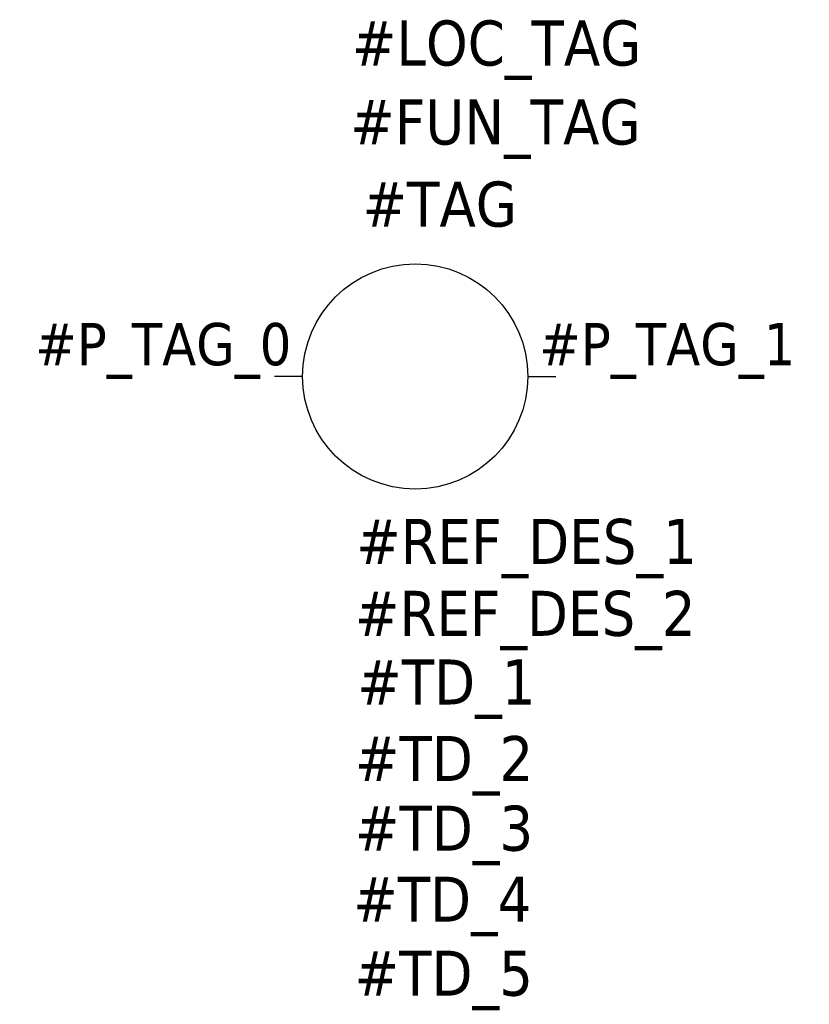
# Model space of a CAD drawing. Header units: millimetres. Extents: x -0.45 to 0.95, y -1.12 to 0.63.
import ezdxf
from ezdxf.enums import TextEntityAlignment as Align

# ---------------------------------------------------------------- set-up
doc = ezdxf.new("R2010")
doc.units = ezdxf.units.MM
doc.header["$LTSCALE"] = 0.5
doc.header["$MEASUREMENT"] = 0
doc.styles.add('TAHOMA_STANDARD', font='txt')

msp = doc.modelspace()

# ---------------------------------------------------------------- linework, layer by layer
at = {"color": 0}
for p, q in [((0.05, 0), (0, 0)), ((0.45, 0), (0.5, 0))]:
    msp.add_line(p, q, dxfattribs=at)
msp.add_circle((0.25, 0), 0.2, dxfattribs=at)

# ---------------------------------------------------------------- texts
at = {"color": 0, "style": 'TAHOMA_STANDARD'}
for tag, p, height in [('#LOC_TAG', (0.1374, 0.5524), 0.08), ('#FUN_TAG', (0.1348, 0.4121), 0.08), ('#TAG', (0.1563, 0.2662), 0.08), ('#P_TAG_1', (0.47, 0.02), 0.075), ('#REF_DES_1', (0.1451, -0.333), 0.08), ('#REF_DES_2', (0.1429, -0.4608), 0.08), ('#TD_1', (0.147, -0.5828), 0.08), ('#TD_2', (0.143, -0.7187), 0.08), ('#TD_3', (0.143, -0.8425), 0.08), ('#TD_4', (0.1398, -0.9687), 0.08), ('#TD_5', (0.1424, -1.1001), 0.08)]:
    msp.add_attdef(tag, p, '', height=height, dxfattribs=at)
msp.add_attdef('#P_TAG_0', text='', height=0.075, dxfattribs=at).set_placement((0.03, 0.02), align=Align.RIGHT)

doc.saveas('drawing.dxf')
